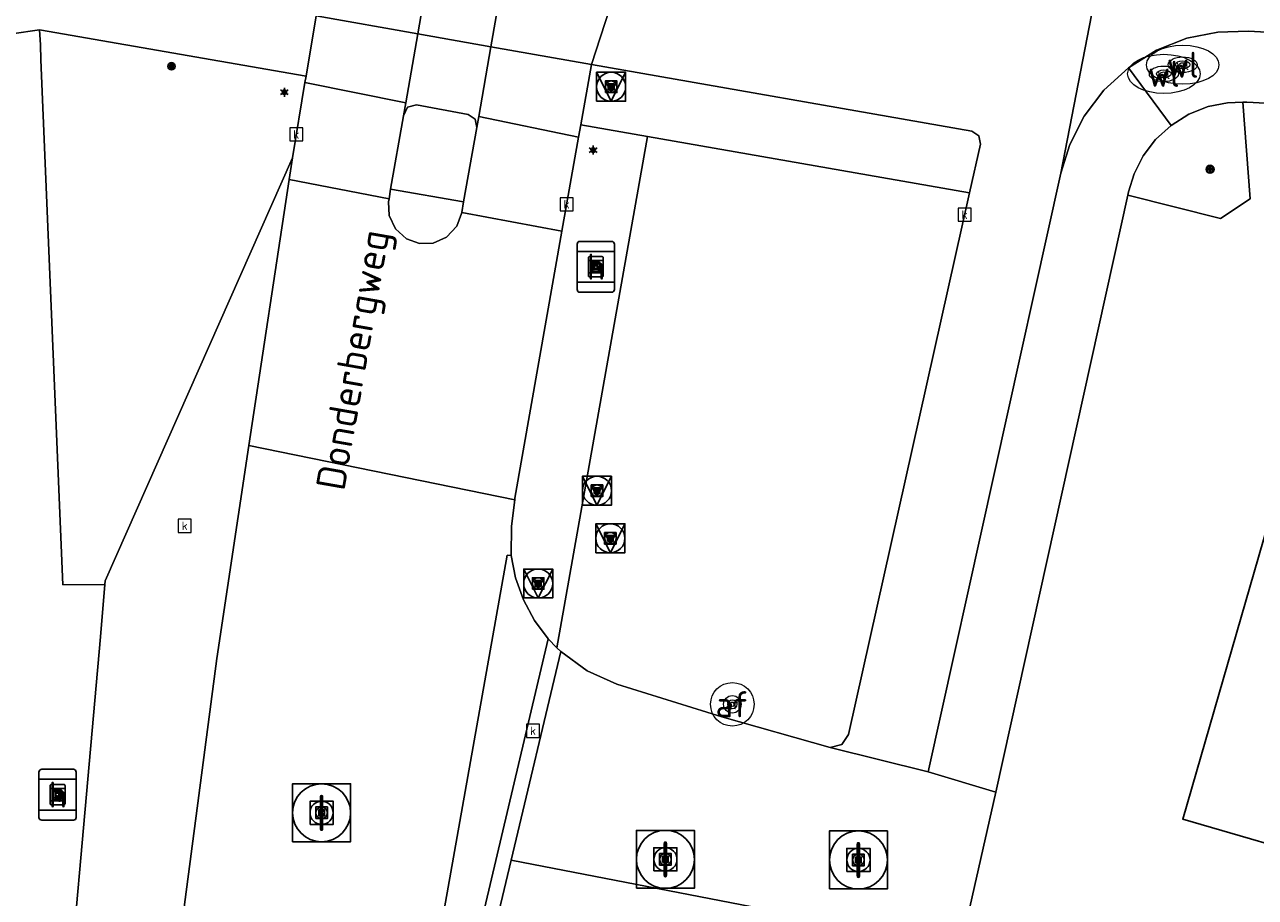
# Model space of a CAD drawing. Header units: metres. Extents: x 197147 to 199131, y 355511 to 356703.
# Tile 202 of 225: x 198740 to 198783, y 355955 to 355985. Entities that reach past the tile are written whole.
import ezdxf
from ezdxf.enums import TextEntityAlignment as Align

# ---------------------------------------------------------------- set-up
doc = ezdxf.new("R2010")
doc.units = ezdxf.units.M
for name, color, linetype, lineweight in [('B-WE-GR-GRAS_KRUIDENRIJK-G', 252, 'Continuous', 18), ('B-WE-GR-GROENVOORZIENING-G', 252, 'Continuous', 18), ('B-WE-KL-ET_LS_OV_LICHTMAST-S', 252, 'Continuous', 25), ('B-WE-KL-WATER_PUT-S', 252, 'Continuous', 25), ('B-WE-KL-WATER_PUT-S @ 0.05', 252, 'Continuous', 25), ('B-WE-KL-WATER_PUT-S @ 0.1', 252, 'Continuous', 25), ('B-WE-KL-WATER_PUT-S @ 0.2', 252, 'Continuous', 25), ('B-WE-KL-WATER_PUT-S @ 0.5 (1)', 252, 'Continuous', 25), ('B-WE-KL-WATER_PUT-S @ 0.5 (2)', 252, 'Continuous', 25), ('B-WE-RI-GWA_KOLK-S', 252, 'Continuous', 25), ('B-WE-RI-GWA_RIOOLPUT-S', 252, 'Continuous', 25), ('B-WE-RI-GWA_RIOOLPUT-S @ 0.05', 252, 'Continuous', 25), ('B-WE-RI-GWA_RIOOLPUT-S @ 0.1', 252, 'Continuous', 25), ('B-WE-RI-GWA_RIOOLPUT-S @ 0.2', 252, 'Continuous', 25), ('B-WE-RI-GWA_RIOOLPUT-S @ 0.5 (1)', 252, 'Continuous', 25), ('B-WE-RI-GWA_RIOOLPUT-S @ 0.5 (2)', 252, 'Continuous', 25), ('B-WE-VH-VERHARDING_ASFALT-G', 252, 'Continuous', 18), ('B-WE-VH-VERHARDING_BETONSTRAATSTEEN-G', 252, 'Continuous', 18), ('B-WE-VH-VERHARDING_GESLOTEN-G', 253, 'Continuous', 18), ('B-WE-VH-VERHARDING_OPEN-G', 252, 'Continuous', 18), ('B-WE-VH-VERHARDING_TEGEL-G', 252, 'Continuous', 18), ('B-WE-VW-AFSLUITPAAL-S', 253, 'Continuous', 25), ('B-WE-VW-AFSLUITPAAL-S @ 0.05', 253, 'Continuous', 25), ('B-WE-VW-AFSLUITPAAL-S @ 0.1', 253, 'Continuous', 25), ('B-WE-VW-AFSLUITPAAL-S @ 0.2', 253, 'Continuous', 25), ('B-WE-VW-AFSLUITPAAL-S @ 0.5 (1)', 253, 'Continuous', 25), ('B-WE-VW-AFSLUITPAAL-S @ 0.5 (2)', 253, 'Continuous', 25), ('B-WE-VW-HALTEPAAL-S', 253, 'Continuous', 25), ('B-WE-VW-HALTEPAAL-S @ 0.05', 253, 'Continuous', 25), ('B-WE-VW-HALTEPAAL-S @ 0.1', 253, 'Continuous', 25), ('B-WE-VW-HALTEPAAL-S @ 0.2', 253, 'Continuous', 25), ('B-WE-VW-HALTEPAAL-S @ 0.5 (1)', 253, 'Continuous', 25), ('B-WE-VW-HALTEPAAL-S @ 0.5 (2)', 253, 'Continuous', 25), ('X-XX-AL-ALGEMEEN-S', 7, 'Continuous', 25), ('X-XX-AL-ALGEMEEN-S @ 0.05', 7, 'Continuous', 25), ('X-XX-AL-ALGEMEEN-S @ 0.1', 7, 'Continuous', 25), ('X-XX-AL-ALGEMEEN-S @ 0.2', 7, 'Continuous', 25), ('X-XX-AL-ALGEMEEN-S @ 0.5 (1)', 7, 'Continuous', 25), ('X-XX-AL-ALGEMEEN-S @ 0.5 (2)', 7, 'Continuous', 25)]:
    doc.layers.add(name, color=color, linetype=linetype, lineweight=lineweight)
for name, color, linetype in [('B-WE-IE-MEUBILAIR_WEGMEUBILAIR-S', 252, 'Continuous'), ('B-WE-IE-MEUBILAIR_WEGMEUBILAIR-S @ 0.05', 252, 'Continuous'), ('B-WE-IE-MEUBILAIR_WEGMEUBILAIR-S @ 0.1', 252, 'Continuous'), ('B-WE-IE-MEUBILAIR_WEGMEUBILAIR-S @ 0.2', 252, 'Continuous'), ('B-WE-IE-MEUBILAIR_WEGMEUBILAIR-S @ 0.5 (1)', 252, 'Continuous'), ('B-WE-IE-MEUBILAIR_WEGMEUBILAIR-S @ 0.5 (2)', 252, 'Continuous'), ('B-WE-IE-TERREINAFSCHEIDING_KUNSTMATIG_HEKWERK-G', 252, 'IE-TERREINAFSCHEIDING-KUNSTMATIG'), ('B-WE-OG-BEBOUWING-GV', 252, 'Continuous'), ('B-WE-OG-BEBOUWING_STRAATNAAM-T35', 252, 'Continuous'), ('B-WE-VH-GOOT-G', 253, 'Continuous')]:
    doc.layers.add(name, color=color, linetype=linetype)
doc.styles.add('NLCS-ISO', font='NLCS-ISO.ttf')
doc.styles.add('NLCS-ISO-M-T18', font='NLCS-ISO.ttf', dxfattribs={"height": 1.8})
doc.styles.add('NLCS-ISO-M200-T25', font='NLCS-ISO.ttf')
doc.linetypes.add('IE-TERREINAFSCHEIDING-KUNSTMATIG', pattern='A,4,[82,NLCS.SHX,S=0.75,R=90,X=0,Y=0],4,-2', length=10)

# ---------------------------------------------------------------- blocks, each defined once
blk = doc.blocks.new('SIE-WEG_AFVALBAK_TYPE_01')
for radius in [0.25, 0.156]:
    blk.add_circle((0, 0), radius)
blk = doc.blocks.new('*U804')
at = {"layer": 'X-XX-AL-ALGEMEEN-S @ 0.05', "xscale": 0.05, "yscale": 0.05, "zscale": 0.05}
blk.add_blockref('SIE-WEG_AFVALBAK_TYPE_01', (198745.361, 355983.604), dxfattribs=at)
at = {"layer": 'X-XX-AL-ALGEMEEN-S @ 0.1', "xscale": 0.1, "yscale": 0.1, "zscale": 0.1}
blk.add_blockref('SIE-WEG_AFVALBAK_TYPE_01', (198745.361, 355983.604), dxfattribs=at)
at = {"layer": 'X-XX-AL-ALGEMEEN-S @ 0.2', "xscale": 0.2, "yscale": 0.2, "zscale": 0.2}
blk.add_blockref('SIE-WEG_AFVALBAK_TYPE_01', (198745.361, 355983.604), dxfattribs=at)
at = {"layer": 'X-XX-AL-ALGEMEEN-S @ 0.5 (1)', "xscale": 0.5, "yscale": 0.5, "zscale": 0.5}
blk.add_blockref('SIE-WEG_AFVALBAK_TYPE_01', (198745.361, 355983.604), dxfattribs=at)
at = {"layer": 'X-XX-AL-ALGEMEEN-S @ 0.5 (2)', "xscale": 0.5, "yscale": 0.5, "zscale": 0.5}
blk.add_blockref('SIE-WEG_AFVALBAK_TYPE_01', (198745.361, 355983.604), dxfattribs=at)
blk = doc.blocks.new('B-SIE-WEG_LICHTMAST-SO')
at = {"ltscale": 0.1}
for p, q in [((-0.33, 0.19), (-0.67, 0.39)), ((0, 0.39), (0, 0.77)), ((0.33, 0.19), (0.67, 0.39)), ((-0.33, -0.19), (-0.67, -0.39)), ((0, -0.39), (0, -0.77)), ((0.33, -0.19), (0.67, -0.39))]:
    blk.add_line(p, q, dxfattribs=at)
at = {"flags": 128}
for points in [[(-0.35, 0.15), (0.35, 0.15)], [(-0.35, -0.15), (0.35, -0.15)]]:
    blk.add_lwpolyline(points, dxfattribs=at)
at = {"ltscale": 0.1}
blk.add_circle((0, 0), 0.386, dxfattribs=at)
at = {"style": 'NLCS-ISO'}
blk.add_attdef('TYPE', text='', height=0.549, dxfattribs=at).set_placement((0, 0.77), align=Align.BOTTOM_CENTER)
blk = doc.blocks.new('SVW-HALTEPAAL-SO')
for p, q in [((-1.286, 1.063), (1.286, 1.063)), ((-1.286, -1.063), (1.286, -1.063))]:
    blk.add_line(p, q)
blk.add_lwpolyline([(-1.09, -1.757), (1.09, -1.757, 0.414214), (1.286, -1.561), (1.286, 1.561, 0.414214), (1.09, 1.757), (-1.09, 1.757, 0.414214), (-1.286, 1.561), (-1.286, -1.561, 0.414214)], format="xyb", close=True)
at = {"lineweight": 18, "style": 'NLCS-ISO'}
blk.add_text('h', height=1.8, dxfattribs=at).set_placement((0.019, 0.006), align=Align.MIDDLE_CENTER)
blk = doc.blocks.new('*U869')
at = {"layer": 'B-WE-VW-HALTEPAAL-S @ 0.05', "xscale": 0.05, "yscale": 0.05, "zscale": 0.05}
blk.add_blockref('SVW-HALTEPAAL-SO', (198741.43, 355958.471), dxfattribs=at)
at = {"layer": 'B-WE-VW-HALTEPAAL-S @ 0.1', "xscale": 0.1, "yscale": 0.1, "zscale": 0.1}
blk.add_blockref('SVW-HALTEPAAL-SO', (198741.43, 355958.471), dxfattribs=at)
at = {"layer": 'B-WE-VW-HALTEPAAL-S @ 0.2', "xscale": 0.2, "yscale": 0.2, "zscale": 0.2}
blk.add_blockref('SVW-HALTEPAAL-SO', (198741.43, 355958.471), dxfattribs=at)
at = {"layer": 'B-WE-VW-HALTEPAAL-S @ 0.5 (1)', "xscale": 0.5, "yscale": 0.5, "zscale": 0.5}
blk.add_blockref('SVW-HALTEPAAL-SO', (198741.43, 355958.471), dxfattribs=at)
at = {"layer": 'B-WE-VW-HALTEPAAL-S @ 0.5 (2)', "xscale": 0.5, "yscale": 0.5, "zscale": 0.5}
blk.add_blockref('SVW-HALTEPAAL-SO', (198741.43, 355958.471), dxfattribs=at)
blk = doc.blocks.new('*U942')
at = {"layer": 'B-WE-VW-HALTEPAAL-S @ 0.05', "xscale": 0.05, "yscale": 0.05, "zscale": 0.05}
blk.add_blockref('SVW-HALTEPAAL-SO', (198759.992, 355976.685), dxfattribs=at)
at = {"layer": 'B-WE-VW-HALTEPAAL-S @ 0.1', "xscale": 0.1, "yscale": 0.1, "zscale": 0.1}
blk.add_blockref('SVW-HALTEPAAL-SO', (198759.992, 355976.685), dxfattribs=at)
at = {"layer": 'B-WE-VW-HALTEPAAL-S @ 0.2', "xscale": 0.2, "yscale": 0.2, "zscale": 0.2}
blk.add_blockref('SVW-HALTEPAAL-SO', (198759.992, 355976.685), dxfattribs=at)
at = {"layer": 'B-WE-VW-HALTEPAAL-S @ 0.5 (1)', "xscale": 0.5, "yscale": 0.5, "zscale": 0.5}
blk.add_blockref('SVW-HALTEPAAL-SO', (198759.992, 355976.685), dxfattribs=at)
at = {"layer": 'B-WE-VW-HALTEPAAL-S @ 0.5 (2)', "xscale": 0.5, "yscale": 0.5, "zscale": 0.5}
blk.add_blockref('SVW-HALTEPAAL-SO', (198759.992, 355976.685), dxfattribs=at)
blk = doc.blocks.new('B-SIE-WEG_VERKEERSBORD_PAAL-SO')
blk.add_lwpolyline([(-1, -1), (1, -1), (1, 1), (-1, 1)], close=True)
at = {"flags": 128}
blk.add_lwpolyline([(-1, 1), (0, -1), (1, 1)], close=True, dxfattribs=at)
for radius in [1, 0.171]:
    blk.add_circle((0, 0), radius)
at = {"style": 'NLCS-ISO'}
blk.add_attdef('bordgegevens', text='', height=1.8, dxfattribs=at).set_placement((2.209, 3.21), align=Align.TOP_LEFT)
blk = doc.blocks.new('*U944')
at = {"layer": 'B-WE-IE-MEUBILAIR_WEGMEUBILAIR-S @ 0.05', "xscale": 0.05, "yscale": 0.05, "zscale": 0.05}
blk.add_blockref('B-SIE-WEG_VERKEERSBORD_PAAL-SO', (198760.494, 355967.318), dxfattribs=at)
at = {"layer": 'B-WE-IE-MEUBILAIR_WEGMEUBILAIR-S @ 0.1', "xscale": 0.1, "yscale": 0.1, "zscale": 0.1}
blk.add_blockref('B-SIE-WEG_VERKEERSBORD_PAAL-SO', (198760.494, 355967.318), dxfattribs=at)
at = {"layer": 'B-WE-IE-MEUBILAIR_WEGMEUBILAIR-S @ 0.2', "xscale": 0.2, "yscale": 0.2, "zscale": 0.2}
blk.add_blockref('B-SIE-WEG_VERKEERSBORD_PAAL-SO', (198760.494, 355967.318), dxfattribs=at)
at = {"layer": 'B-WE-IE-MEUBILAIR_WEGMEUBILAIR-S @ 0.5 (1)', "xscale": 0.5, "yscale": 0.5, "zscale": 0.5}
blk.add_blockref('B-SIE-WEG_VERKEERSBORD_PAAL-SO', (198760.494, 355967.318), dxfattribs=at)
at = {"layer": 'B-WE-IE-MEUBILAIR_WEGMEUBILAIR-S @ 0.5 (2)', "xscale": 0.5, "yscale": 0.5, "zscale": 0.5}
blk.add_blockref('B-SIE-WEG_VERKEERSBORD_PAAL-SO', (198760.494, 355967.318), dxfattribs=at)
blk = doc.blocks.new('*U948')
at = {"layer": 'B-WE-IE-MEUBILAIR_WEGMEUBILAIR-S @ 0.05', "xscale": 0.05, "yscale": 0.05, "zscale": 0.05}
blk.add_blockref('B-SIE-WEG_VERKEERSBORD_PAAL-SO', (198760.521, 355982.896), dxfattribs=at)
at = {"layer": 'B-WE-IE-MEUBILAIR_WEGMEUBILAIR-S @ 0.1', "xscale": 0.1, "yscale": 0.1, "zscale": 0.1}
blk.add_blockref('B-SIE-WEG_VERKEERSBORD_PAAL-SO', (198760.521, 355982.896), dxfattribs=at)
at = {"layer": 'B-WE-IE-MEUBILAIR_WEGMEUBILAIR-S @ 0.2', "xscale": 0.2, "yscale": 0.2, "zscale": 0.2}
blk.add_blockref('B-SIE-WEG_VERKEERSBORD_PAAL-SO', (198760.521, 355982.896), dxfattribs=at)
at = {"layer": 'B-WE-IE-MEUBILAIR_WEGMEUBILAIR-S @ 0.5 (1)', "xscale": 0.5, "yscale": 0.5, "zscale": 0.5}
blk.add_blockref('B-SIE-WEG_VERKEERSBORD_PAAL-SO', (198760.521, 355982.896), dxfattribs=at)
at = {"layer": 'B-WE-IE-MEUBILAIR_WEGMEUBILAIR-S @ 0.5 (2)', "xscale": 0.5, "yscale": 0.5, "zscale": 0.5}
blk.add_blockref('B-SIE-WEG_VERKEERSBORD_PAAL-SO', (198760.521, 355982.896), dxfattribs=at)
blk = doc.blocks.new('*U949')
at = {"layer": 'B-WE-IE-MEUBILAIR_WEGMEUBILAIR-S @ 0.05', "xscale": 0.05, "yscale": 0.05, "zscale": 0.05}
blk.add_blockref('B-SIE-WEG_VERKEERSBORD_PAAL-SO', (198758.005, 355965.759), dxfattribs=at)
at = {"layer": 'B-WE-IE-MEUBILAIR_WEGMEUBILAIR-S @ 0.1', "xscale": 0.1, "yscale": 0.1, "zscale": 0.1}
blk.add_blockref('B-SIE-WEG_VERKEERSBORD_PAAL-SO', (198758.005, 355965.759), dxfattribs=at)
at = {"layer": 'B-WE-IE-MEUBILAIR_WEGMEUBILAIR-S @ 0.2', "xscale": 0.2, "yscale": 0.2, "zscale": 0.2}
blk.add_blockref('B-SIE-WEG_VERKEERSBORD_PAAL-SO', (198758.005, 355965.759), dxfattribs=at)
at = {"layer": 'B-WE-IE-MEUBILAIR_WEGMEUBILAIR-S @ 0.5 (1)', "xscale": 0.5, "yscale": 0.5, "zscale": 0.5}
blk.add_blockref('B-SIE-WEG_VERKEERSBORD_PAAL-SO', (198758.005, 355965.759), dxfattribs=at)
at = {"layer": 'B-WE-IE-MEUBILAIR_WEGMEUBILAIR-S @ 0.5 (2)', "xscale": 0.5, "yscale": 0.5, "zscale": 0.5}
blk.add_blockref('B-SIE-WEG_VERKEERSBORD_PAAL-SO', (198758.005, 355965.759), dxfattribs=at)
blk = doc.blocks.new('*U950')
at = {"layer": 'B-WE-IE-MEUBILAIR_WEGMEUBILAIR-S @ 0.05', "xscale": 0.05, "yscale": 0.05, "zscale": 0.05}
blk.add_blockref('B-SIE-WEG_VERKEERSBORD_PAAL-SO', (198760.033, 355968.96), dxfattribs=at)
at = {"layer": 'B-WE-IE-MEUBILAIR_WEGMEUBILAIR-S @ 0.1', "xscale": 0.1, "yscale": 0.1, "zscale": 0.1}
blk.add_blockref('B-SIE-WEG_VERKEERSBORD_PAAL-SO', (198760.033, 355968.96), dxfattribs=at)
at = {"layer": 'B-WE-IE-MEUBILAIR_WEGMEUBILAIR-S @ 0.2', "xscale": 0.2, "yscale": 0.2, "zscale": 0.2}
blk.add_blockref('B-SIE-WEG_VERKEERSBORD_PAAL-SO', (198760.033, 355968.96), dxfattribs=at)
at = {"layer": 'B-WE-IE-MEUBILAIR_WEGMEUBILAIR-S @ 0.5 (1)', "xscale": 0.5, "yscale": 0.5, "zscale": 0.5}
blk.add_blockref('B-SIE-WEG_VERKEERSBORD_PAAL-SO', (198760.033, 355968.96), dxfattribs=at)
at = {"layer": 'B-WE-IE-MEUBILAIR_WEGMEUBILAIR-S @ 0.5 (2)', "xscale": 0.5, "yscale": 0.5, "zscale": 0.5}
blk.add_blockref('B-SIE-WEG_VERKEERSBORD_PAAL-SO', (198760.033, 355968.96), dxfattribs=at)
blk = doc.blocks.new('SVW-AFSLUITPAAL-SO')
at = {"lineweight": 18}
blk.add_circle((0, 0), 1.5, dxfattribs=at)
at = {"lineweight": 18, "style": 'NLCS-ISO'}
blk.add_text('af', height=1.8, dxfattribs=at).set_placement((0, 0), align=Align.MIDDLE_CENTER)
blk = doc.blocks.new('*U953')
at = {"layer": 'B-WE-VW-AFSLUITPAAL-S @ 0.05', "xscale": 0.05, "yscale": 0.05, "zscale": 0.05}
blk.add_blockref('SVW-AFSLUITPAAL-SO', (198764.701, 355961.59), dxfattribs=at)
at = {"layer": 'B-WE-VW-AFSLUITPAAL-S @ 0.1', "xscale": 0.1, "yscale": 0.1, "zscale": 0.1}
blk.add_blockref('SVW-AFSLUITPAAL-SO', (198764.701, 355961.59), dxfattribs=at)
at = {"layer": 'B-WE-VW-AFSLUITPAAL-S @ 0.2', "xscale": 0.2, "yscale": 0.2, "zscale": 0.2}
blk.add_blockref('SVW-AFSLUITPAAL-SO', (198764.701, 355961.59), dxfattribs=at)
at = {"layer": 'B-WE-VW-AFSLUITPAAL-S @ 0.5 (1)', "xscale": 0.5, "yscale": 0.5, "zscale": 0.5}
blk.add_blockref('SVW-AFSLUITPAAL-SO', (198764.701, 355961.59), dxfattribs=at)
at = {"layer": 'B-WE-VW-AFSLUITPAAL-S @ 0.5 (2)', "xscale": 0.5, "yscale": 0.5, "zscale": 0.5}
blk.add_blockref('SVW-AFSLUITPAAL-SO', (198764.701, 355961.59), dxfattribs=at)
blk = doc.blocks.new('BGT-KOLK-SO')
at = {"color": 0, "linetype": 'ByBlock', "lineweight": 18}
blk.add_lwpolyline([(-0.045, -0.045), (0.045, -0.045), (0.045, 0.045), (-0.045, 0.045)], close=True, dxfattribs=at)
at = {"color": 0, "linetype": 'ByBlock', "lineweight": 18, "style": 'NLCS-ISO-M-T18'}
blk.add_text('k', height=0.06, dxfattribs=at).set_placement((0, 0), align=Align.MIDDLE_CENTER)
blk = doc.blocks.new('SKL-WATERLEIDINGPUT-SO')
at = {"color": 0, "linetype": 'ByBlock', "lineweight": 18}
blk.add_ellipse((0, 0), major_axis=(2.5, 0), ratio=0.54, dxfattribs=at)
at = {"color": 0, "linetype": 'ByBlock', "lineweight": 18, "style": 'NLCS-ISO'}
blk.add_text('wl', height=1.8, dxfattribs=at).set_placement((0, 0), align=Align.MIDDLE_CENTER)
blk = doc.blocks.new('*U1041')
at = {"layer": 'B-WE-KL-WATER_PUT-S @ 0.05', "xscale": 0.05, "yscale": 0.05, "zscale": 0.05}
blk.add_blockref('SKL-WATERLEIDINGPUT-SO', (198779.583, 355983.343), dxfattribs=at)
at = {"layer": 'B-WE-KL-WATER_PUT-S @ 0.1', "xscale": 0.1, "yscale": 0.1, "zscale": 0.1}
blk.add_blockref('SKL-WATERLEIDINGPUT-SO', (198779.583, 355983.343), dxfattribs=at)
at = {"layer": 'B-WE-KL-WATER_PUT-S @ 0.2', "xscale": 0.2, "yscale": 0.2, "zscale": 0.2}
blk.add_blockref('SKL-WATERLEIDINGPUT-SO', (198779.583, 355983.343), dxfattribs=at)
at = {"layer": 'B-WE-KL-WATER_PUT-S @ 0.5 (1)', "xscale": 0.5, "yscale": 0.5, "zscale": 0.5}
blk.add_blockref('SKL-WATERLEIDINGPUT-SO', (198779.583, 355983.343), dxfattribs=at)
at = {"layer": 'B-WE-KL-WATER_PUT-S @ 0.5 (2)', "xscale": 0.5, "yscale": 0.5, "zscale": 0.5}
blk.add_blockref('SKL-WATERLEIDINGPUT-SO', (198779.583, 355983.343), dxfattribs=at)
blk = doc.blocks.new('*U1043')
at = {"layer": 'B-WE-KL-WATER_PUT-S @ 0.05', "xscale": 0.05, "yscale": 0.05, "zscale": 0.05}
blk.add_blockref('SKL-WATERLEIDINGPUT-SO', (198780.234, 355983.656), dxfattribs=at)
at = {"layer": 'B-WE-KL-WATER_PUT-S @ 0.1', "xscale": 0.1, "yscale": 0.1, "zscale": 0.1}
blk.add_blockref('SKL-WATERLEIDINGPUT-SO', (198780.234, 355983.656), dxfattribs=at)
at = {"layer": 'B-WE-KL-WATER_PUT-S @ 0.2', "xscale": 0.2, "yscale": 0.2, "zscale": 0.2}
blk.add_blockref('SKL-WATERLEIDINGPUT-SO', (198780.234, 355983.656), dxfattribs=at)
at = {"layer": 'B-WE-KL-WATER_PUT-S @ 0.5 (1)', "xscale": 0.5, "yscale": 0.5, "zscale": 0.5}
blk.add_blockref('SKL-WATERLEIDINGPUT-SO', (198780.234, 355983.656), dxfattribs=at)
at = {"layer": 'B-WE-KL-WATER_PUT-S @ 0.5 (2)', "xscale": 0.5, "yscale": 0.5, "zscale": 0.5}
blk.add_blockref('SKL-WATERLEIDINGPUT-SO', (198780.234, 355983.656), dxfattribs=at)
blk = doc.blocks.new('SRI-PUT_INSPECTIE-SO')
at = {"lineweight": -3, "flags": 128}
blk.add_lwpolyline([(-2, -2), (2, -2), (2, 2), (-2, 2)], close=True, dxfattribs=at)
at = {"lineweight": -3, "ltscale": 1.5}
blk.add_circle((0, 0), 2, dxfattribs=at)
at = {"ltscale": 0.1, "style": 'NLCS-ISO'}
blk.add_text('I', height=2.5, dxfattribs=at).set_placement((-0.003, -0.007), align=Align.MIDDLE_CENTER)
blk = doc.blocks.new('*U1108')
at = {"layer": 'B-WE-RI-GWA_RIOOLPUT-S @ 0.05', "xscale": 0.05, "yscale": 0.05, "zscale": 0.05}
blk.add_blockref('SRI-PUT_INSPECTIE-SO', (198769.049, 355956.22), dxfattribs=at)
at = {"layer": 'B-WE-RI-GWA_RIOOLPUT-S @ 0.1', "xscale": 0.1, "yscale": 0.1, "zscale": 0.1}
blk.add_blockref('SRI-PUT_INSPECTIE-SO', (198769.049, 355956.22), dxfattribs=at)
at = {"layer": 'B-WE-RI-GWA_RIOOLPUT-S @ 0.2', "xscale": 0.2, "yscale": 0.2, "zscale": 0.2}
blk.add_blockref('SRI-PUT_INSPECTIE-SO', (198769.049, 355956.22), dxfattribs=at)
at = {"layer": 'B-WE-RI-GWA_RIOOLPUT-S @ 0.5 (1)', "xscale": 0.5, "yscale": 0.5, "zscale": 0.5}
blk.add_blockref('SRI-PUT_INSPECTIE-SO', (198769.049, 355956.22), dxfattribs=at)
at = {"layer": 'B-WE-RI-GWA_RIOOLPUT-S @ 0.5 (2)', "xscale": 0.5, "yscale": 0.5, "zscale": 0.5}
blk.add_blockref('SRI-PUT_INSPECTIE-SO', (198769.049, 355956.22), dxfattribs=at)
blk = doc.blocks.new('*U1109')
at = {"layer": 'B-WE-RI-GWA_RIOOLPUT-S @ 0.05', "xscale": 0.05, "yscale": 0.05, "zscale": 0.05}
blk.add_blockref('SRI-PUT_INSPECTIE-SO', (198762.392, 355956.242), dxfattribs=at)
at = {"layer": 'B-WE-RI-GWA_RIOOLPUT-S @ 0.1', "xscale": 0.1, "yscale": 0.1, "zscale": 0.1}
blk.add_blockref('SRI-PUT_INSPECTIE-SO', (198762.392, 355956.242), dxfattribs=at)
at = {"layer": 'B-WE-RI-GWA_RIOOLPUT-S @ 0.2', "xscale": 0.2, "yscale": 0.2, "zscale": 0.2}
blk.add_blockref('SRI-PUT_INSPECTIE-SO', (198762.392, 355956.242), dxfattribs=at)
at = {"layer": 'B-WE-RI-GWA_RIOOLPUT-S @ 0.5 (1)', "xscale": 0.5, "yscale": 0.5, "zscale": 0.5}
blk.add_blockref('SRI-PUT_INSPECTIE-SO', (198762.392, 355956.242), dxfattribs=at)
at = {"layer": 'B-WE-RI-GWA_RIOOLPUT-S @ 0.5 (2)', "xscale": 0.5, "yscale": 0.5, "zscale": 0.5}
blk.add_blockref('SRI-PUT_INSPECTIE-SO', (198762.392, 355956.242), dxfattribs=at)
blk = doc.blocks.new('*U1125')
at = {"layer": 'B-WE-RI-GWA_RIOOLPUT-S @ 0.05', "xscale": 0.05, "yscale": 0.05, "zscale": 0.05}
blk.add_blockref('SRI-PUT_INSPECTIE-SO', (198750.536, 355957.848), dxfattribs=at)
at = {"layer": 'B-WE-RI-GWA_RIOOLPUT-S @ 0.1', "xscale": 0.1, "yscale": 0.1, "zscale": 0.1}
blk.add_blockref('SRI-PUT_INSPECTIE-SO', (198750.536, 355957.848), dxfattribs=at)
at = {"layer": 'B-WE-RI-GWA_RIOOLPUT-S @ 0.2', "xscale": 0.2, "yscale": 0.2, "zscale": 0.2}
blk.add_blockref('SRI-PUT_INSPECTIE-SO', (198750.536, 355957.848), dxfattribs=at)
at = {"layer": 'B-WE-RI-GWA_RIOOLPUT-S @ 0.5 (1)', "xscale": 0.5, "yscale": 0.5, "zscale": 0.5}
blk.add_blockref('SRI-PUT_INSPECTIE-SO', (198750.536, 355957.848), dxfattribs=at)
at = {"layer": 'B-WE-RI-GWA_RIOOLPUT-S @ 0.5 (2)', "xscale": 0.5, "yscale": 0.5, "zscale": 0.5}
blk.add_blockref('SRI-PUT_INSPECTIE-SO', (198750.536, 355957.848), dxfattribs=at)
blk = doc.blocks.new('SIE-WEG_RECLAMEZUIL-SO')
for p, q in [((-0.194425, 0.194425), (0.194425, 0.194425)), ((-0.194425, -0.194425), (-0.194425, 0.194425)), ((0.194425, -0.194425), (0.194425, 0.194425)), ((-0.194425, -0.194425), (0.194425, -0.194425))]:
    blk.add_line(p, q)
blk.add_circle((0, 0), 0.275)
at = {"style": 'NLCS-ISO'}
blk.add_text('R', height=0.275, dxfattribs=at).set_placement((0, 0), align=Align.MIDDLE_CENTER)
blk = doc.blocks.new('*U1324')
at = {"layer": 'B-WE-IE-MEUBILAIR_WEGMEUBILAIR-S @ 0.05', "xscale": 0.05, "yscale": 0.05, "zscale": 0.05}
blk.add_blockref('SIE-WEG_RECLAMEZUIL-SO', (198781.175, 355980.051), dxfattribs=at)
at = {"layer": 'B-WE-IE-MEUBILAIR_WEGMEUBILAIR-S @ 0.1', "xscale": 0.1, "yscale": 0.1, "zscale": 0.1}
blk.add_blockref('SIE-WEG_RECLAMEZUIL-SO', (198781.175, 355980.051), dxfattribs=at)
at = {"layer": 'B-WE-IE-MEUBILAIR_WEGMEUBILAIR-S @ 0.2', "xscale": 0.2, "yscale": 0.2, "zscale": 0.2}
blk.add_blockref('SIE-WEG_RECLAMEZUIL-SO', (198781.175, 355980.051), dxfattribs=at)
at = {"layer": 'B-WE-IE-MEUBILAIR_WEGMEUBILAIR-S @ 0.5 (1)', "xscale": 0.5, "yscale": 0.5, "zscale": 0.5}
blk.add_blockref('SIE-WEG_RECLAMEZUIL-SO', (198781.175, 355980.051), dxfattribs=at)
at = {"layer": 'B-WE-IE-MEUBILAIR_WEGMEUBILAIR-S @ 0.5 (2)', "xscale": 0.5, "yscale": 0.5, "zscale": 0.5}
blk.add_blockref('SIE-WEG_RECLAMEZUIL-SO', (198781.175, 355980.051), dxfattribs=at)

msp = doc.modelspace()

# ---------------------------------------------------------------- linework, layer by layer
at = {"layer": 'B-WE-GR-GRAS_KRUIDENRIJK-G', "ltscale": 0.2, "flags": 128}
for points in [[(198749.999, 355983.263), (198740.805, 355984.861), (198740.838, 355984.347), (198740.848, 355983.83), (198741.615, 355965.716), (198743.062, 355965.719), (198743.073, 355965.852), (198749.532, 355980.446), (198749.963, 355983.043), (198749.999, 355983.263)], [(198772.882, 355979.232), (198761.777, 355981.181), (198758.653, 355963.541), (198758.791, 355963.408), (198759.697, 355962.746), (198760.722, 355962.288), (198764.336, 355961.16), (198768.079, 355960.102), (198768.48, 355960.204), (198768.709, 355960.549), (198772.882, 355979.232)]]:
    msp.add_lwpolyline(points, close=True, dxfattribs=at)
at = {"layer": 'B-WE-GR-GROENVOORZIENING-G', "ltscale": 0.2, "flags": 128}
msp.add_lwpolyline([(198779.83, 355981.566), (198779.296, 355981.077), (198778.867, 355980.51), (198778.554, 355979.895), (198778.36, 355979.267), (198778.335, 355979.155), (198781.541, 355978.349), (198782.564, 355979.036), (198782.305, 355982.362), (198781.782, 355982.347), (198781.106, 355982.211), (198780.444, 355981.949), (198779.83, 355981.566)], close=True, dxfattribs=at)
at = {"layer": 'B-WE-IE-TERREINAFSCHEIDING_KUNSTMATIG_HEKWERK-G', "ltscale": 0.2, "flags": 128}
for points in [[(198782.305, 355982.362), (198782.439, 355982.366), (198798.619, 355981.486), (198817.234, 355980.396)], [(198773.792, 355958.562), (198778.335, 355979.155)], [(198772.46, 355952.664), (198773.792, 355958.562)]]:
    msp.add_lwpolyline(points, dxfattribs=at)
at = {"layer": 'B-WE-OG-BEBOUWING-GV', "ltscale": 0.2, "flags": 128}
msp.add_lwpolyline([(198784.704, 355973.123), (198780.241, 355957.625), (198785.533, 355956.086)], dxfattribs=at)
at = {"layer": 'B-WE-VH-GOOT-G', "ltscale": 0.2, "flags": 128}
for points in [[(198758.355, 355963.852), (198750.828, 355931.996)], [(198758.791, 355963.408), (198757.075, 355956.217)], [(198757.075, 355956.217), (198750.91, 355930.383)]]:
    msp.add_lwpolyline(points, dxfattribs=at)
at = {"layer": 'B-WE-VH-VERHARDING_ASFALT-G', "ltscale": 0.2, "flags": 128}
for points in [[(198753.852, 355984.725), (198754.359, 355987.665), (198750.532, 355988.36), (198750.344, 355985.343), (198753.852, 355984.725)], [(198756.964, 355987.665), (198756.786, 355987.381), (198756.46, 355987.305), (198754.753, 355987.593), (198754.494, 355987.763), (198754.428, 355988.065), (198754.359, 355987.665), (198753.852, 355984.725), (198756.376, 355984.28), (198756.888, 355987.229), (198756.964, 355987.665)], [(198759.839, 355983.669), (198760.78, 355986.539), (198756.888, 355987.229), (198756.376, 355984.28), (198759.839, 355983.669)], [(198753.442, 355982.345), (198753.852, 355984.725), (198750.344, 355985.343), (198749.999, 355983.263), (198749.963, 355983.043), (198753.442, 355982.345)], [(198755.957, 355981.867), (198756.376, 355984.28), (198753.852, 355984.725), (198753.442, 355982.345), (198753.365, 355981.899), (198753.495, 355982.19), (198753.803, 355982.273), (198755.595, 355981.941), (198755.833, 355981.777), (198755.892, 355981.494), (198755.957, 355981.867)], [(198759.472, 355981.586), (198759.839, 355983.669), (198756.376, 355984.28), (198755.957, 355981.867), (198759.397, 355981.161), (198759.472, 355981.586)], [(198752.911, 355979.369), (198755.433, 355978.922), (198755.892, 355981.494), (198755.833, 355981.777), (198755.595, 355981.941), (198753.803, 355982.273), (198753.495, 355982.19), (198753.365, 355981.899), (198752.911, 355979.369)], [(198755.368, 355978.559), (198755.362, 355978.525), (198755.194, 355978.084), (198754.847, 355977.712), (198754.381, 355977.505), (198753.909, 355977.491), (198753.465, 355977.65), (198753.086, 355977.99), (198752.87, 355978.452), (198752.847, 355978.923), (198752.863, 355979.034), (198749.418, 355979.694), (198748.031, 355970.52), (198757.195, 355968.649), (198757.202, 355968.708), (198758.825, 355977.917), (198755.368, 355978.559)], [(198766.814, 355954.328), (198766.869, 355954.312), (198770.097, 355953.366), (198772.44, 355952.67), (198772.46, 355952.664), (198773.792, 355958.562), (198771.449, 355959.258), (198768.079, 355960.102), (198764.336, 355961.16), (198760.722, 355962.288), (198759.697, 355962.746), (198758.791, 355963.408), (198757.075, 355956.217), (198766.814, 355954.328)]]:
    msp.add_lwpolyline(points, close=True, dxfattribs=at)
for points in [[(198760.78, 355986.539), (198759.839, 355983.669), (198772.959, 355981.364), (198773.205, 355981.204), (198773.258, 355980.915), (198772.882, 355979.232), (198772.882, 355979.232), (198768.709, 355960.549), (198768.48, 355960.204), (198768.079, 355960.102), (198771.449, 355959.258), (198776.032, 355979.914), (198777.615, 355988.109)], [(198777.615, 355988.109), (198776.032, 355979.914), (198776.341, 355980.907), (198776.836, 355981.878), (198777.516, 355982.776), (198778.361, 355983.548), (198779.332, 355984.154), (198780.379, 355984.568), (198781.447, 355984.784), (198782.487, 355984.814), (198798.673, 355983.939), (198817.378, 355982.845), (198822.69, 355982.495), (198828.724, 355982.026), (198834.78, 355981.304), (198839.717, 355980.584), (198844.633, 355979.736), (198844.882, 355979.676), (198893.876, 355971.133)], [(198737.837, 355869.725), (198741.099, 355880.091), (198742.174, 355883.613), (198742.228, 355883.761), (198742.228, 355883.761), (198745.523, 355902.657), (198745.532, 355902.753), (198745.549, 355902.801), (198746.163, 355906.115), (198748.313, 355917.718), (198750.613, 355930.123), (198750.828, 355931.996), (198750.953, 355933.081), (198756.932, 355966.734), (198757.072, 355966.729), (198757.081, 355967.734), (198757.195, 355968.649), (198748.031, 355970.52), (198746.921, 355963.176), (198745.421, 355951.71), (198743.217, 355937.332), (198741.873, 355927.07), (198739.938, 355917.452)]]:
    msp.add_lwpolyline(points, dxfattribs=at)
at = {"layer": 'B-WE-VH-VERHARDING_BETONSTRAATSTEEN-G', "ltscale": 0.2, "flags": 128}
for points in [[(198741.41, 355946.986), (198743.217, 355937.332), (198745.421, 355951.71), (198746.921, 355963.176), (198748.031, 355970.52), (198749.418, 355979.694), (198749.532, 355980.446), (198743.073, 355965.852), (198743.062, 355965.719), (198742.914, 355963.92), (198741.41, 355946.986)], [(198752.863, 355979.034), (198752.847, 355978.923), (198752.87, 355978.452), (198753.086, 355977.99), (198753.465, 355977.65), (198753.909, 355977.491), (198754.381, 355977.505), (198754.847, 355977.712), (198755.194, 355978.084), (198755.362, 355978.525), (198755.368, 355978.559), (198755.433, 355978.922), (198752.911, 355979.369), (198752.863, 355979.034)], [(198758.653, 355963.541), (198758.355, 355963.852), (198750.828, 355931.996), (198750.613, 355930.123), (198750.729, 355930.299), (198750.91, 355930.383), (198757.075, 355956.217), (198758.791, 355963.408), (198758.653, 355963.541)]]:
    msp.add_lwpolyline(points, close=True, dxfattribs=at)
at = {"layer": 'B-WE-VH-VERHARDING_GESLOTEN-G', "ltscale": 0.2, "flags": 128}
for points in [[(198752.863, 355979.034), (198752.911, 355979.369), (198753.365, 355981.899), (198753.442, 355982.345), (198749.963, 355983.043), (198749.532, 355980.446), (198749.418, 355979.694), (198752.863, 355979.034)], [(198759.397, 355981.161), (198755.957, 355981.867), (198755.892, 355981.494), (198755.433, 355978.922), (198755.368, 355978.559), (198758.825, 355977.917), (198759.397, 355981.161)]]:
    msp.add_lwpolyline(points, close=True, dxfattribs=at)
at = {"layer": 'B-WE-VH-VERHARDING_OPEN-G', "ltscale": 0.2, "flags": 128}
for points in [[(198798.619, 355981.486), (198782.439, 355982.366), (198782.305, 355982.362), (198782.564, 355979.036), (198781.541, 355978.349), (198778.335, 355979.155), (198773.792, 355958.562), (198772.46, 355952.664), (198772.44, 355952.67), (198761.43, 355903.688), (198760.682, 355900.747)], [(198785.533, 355956.086), (198780.241, 355957.625), (198784.704, 355973.123)], [(198766.814, 355954.328), (198757.075, 355956.217), (198757.075, 355956.217), (198750.91, 355930.383)]]:
    msp.add_lwpolyline(points, dxfattribs=at)
msp.add_lwpolyline([(198750.828, 355931.996), (198758.355, 355963.852), (198757.878, 355964.487), (198757.497, 355965.194), (198757.226, 355965.95), (198757.072, 355966.729), (198756.932, 355966.734), (198750.953, 355933.081), (198750.828, 355931.996)], close=True, dxfattribs=at)
at = {"layer": 'B-WE-VH-VERHARDING_TEGEL-G', "ltscale": 0.2, "flags": 128}
for points in [[(198740.805, 355984.861), (198749.999, 355983.263), (198750.344, 355985.343), (198739.689, 355987.229), (198739.3, 355987.212), (198738.919, 355987.033), (198738.642, 355986.714), (198738.52, 355986.345), (198738.885, 355984.584), (198740.805, 355984.861)], [(198742.914, 355963.92), (198743.062, 355965.719), (198741.615, 355965.716), (198740.848, 355983.83), (198740.838, 355984.347), (198740.805, 355984.861), (198738.885, 355984.584), (198739.059, 355982.794), (198739.798, 355965.711), (198739.956, 355958.963), (198739.57, 355947.062), (198741.41, 355946.986), (198742.914, 355963.92)], [(198817.234, 355980.396), (198817.378, 355982.845), (198798.673, 355983.939), (198782.487, 355984.814), (198781.447, 355984.784), (198780.379, 355984.568), (198779.332, 355984.154), (198778.361, 355983.548), (198779.83, 355981.566), (198780.444, 355981.949), (198781.106, 355982.211), (198781.782, 355982.347), (198782.305, 355982.362), (198782.439, 355982.366), (198798.619, 355981.486), (198817.234, 355980.396)], [(198759.472, 355981.586), (198761.777, 355981.181), (198772.882, 355979.232), (198773.258, 355980.915), (198773.205, 355981.204), (198772.959, 355981.364), (198759.839, 355983.669), (198759.472, 355981.586)], [(198778.335, 355979.155), (198778.36, 355979.267), (198778.554, 355979.895), (198778.867, 355980.51), (198779.296, 355981.077), (198779.83, 355981.566), (198778.361, 355983.548), (198777.516, 355982.776), (198776.836, 355981.878), (198776.341, 355980.907), (198776.032, 355979.914), (198771.449, 355959.258), (198773.792, 355958.562), (198778.335, 355979.155)], [(198761.777, 355981.181), (198759.472, 355981.586), (198759.397, 355981.161), (198758.825, 355977.917), (198757.202, 355968.708), (198757.195, 355968.649), (198757.081, 355967.734), (198757.072, 355966.729), (198757.226, 355965.95), (198757.497, 355965.194), (198757.878, 355964.487), (198758.355, 355963.852), (198758.653, 355963.541), (198761.777, 355981.181)]]:
    msp.add_lwpolyline(points, close=True, dxfattribs=at)

# ---------------------------------------------------------------- block references
at = {"layer": 'B-WE-IE-MEUBILAIR_WEGMEUBILAIR-S'}
for name in ['*U948', '*U1324', '*U950', '*U944', '*U949']:
    msp.add_blockref(name, (0, 0), dxfattribs=at)
at = {"layer": 'B-WE-KL-ET_LS_OV_LICHTMAST-S', "xscale": 0.2, "yscale": 0.2, "zscale": 0.2}
for p in [(198749.253, 355982.708), (198759.902, 355980.711), (198741.491, 355958.382)]:
    msp.add_blockref('B-SIE-WEG_LICHTMAST-SO', p, dxfattribs=at)
at = {"layer": 'B-WE-KL-WATER_PUT-S'}
for name in ['*U1041', '*U1043']:
    msp.add_blockref(name, (0, 0), dxfattribs=at)
at = {"layer": 'B-WE-RI-GWA_KOLK-S', "xscale": 5, "yscale": 5, "zscale": 5}
for p in [(198749.66, 355981.253), (198758.984, 355978.845), (198772.71, 355978.48), (198745.815, 355967.748), (198757.828, 355960.675)]:
    msp.add_blockref('BGT-KOLK-SO', p, dxfattribs=at)
at = {"layer": 'B-WE-RI-GWA_RIOOLPUT-S'}
for name in ['*U1125', '*U1109', '*U1108']:
    msp.add_blockref(name, (0, 0), dxfattribs=at)
at = {"layer": 'B-WE-VW-AFSLUITPAAL-S'}
msp.add_blockref('*U953', (0, 0), dxfattribs=at)
at = {"layer": 'B-WE-VW-HALTEPAAL-S'}
for name in ['*U942', '*U869']:
    msp.add_blockref(name, (0, 0), dxfattribs=at)
at = {"layer": 'X-XX-AL-ALGEMEEN-S'}
msp.add_blockref('*U804', (0, 0), dxfattribs=at)

# ---------------------------------------------------------------- texts
at = {"layer": 'B-WE-OG-BEBOUWING_STRAATNAAM-T35', "style": 'NLCS-ISO-M200-T25'}
msp.add_text('Donderbergweg', height=1, rotation=80.0679, dxfattribs=at).set_placement((198751.606, 355973.482), align=Align.MIDDLE_CENTER)

doc.saveas('drawing.dxf')
